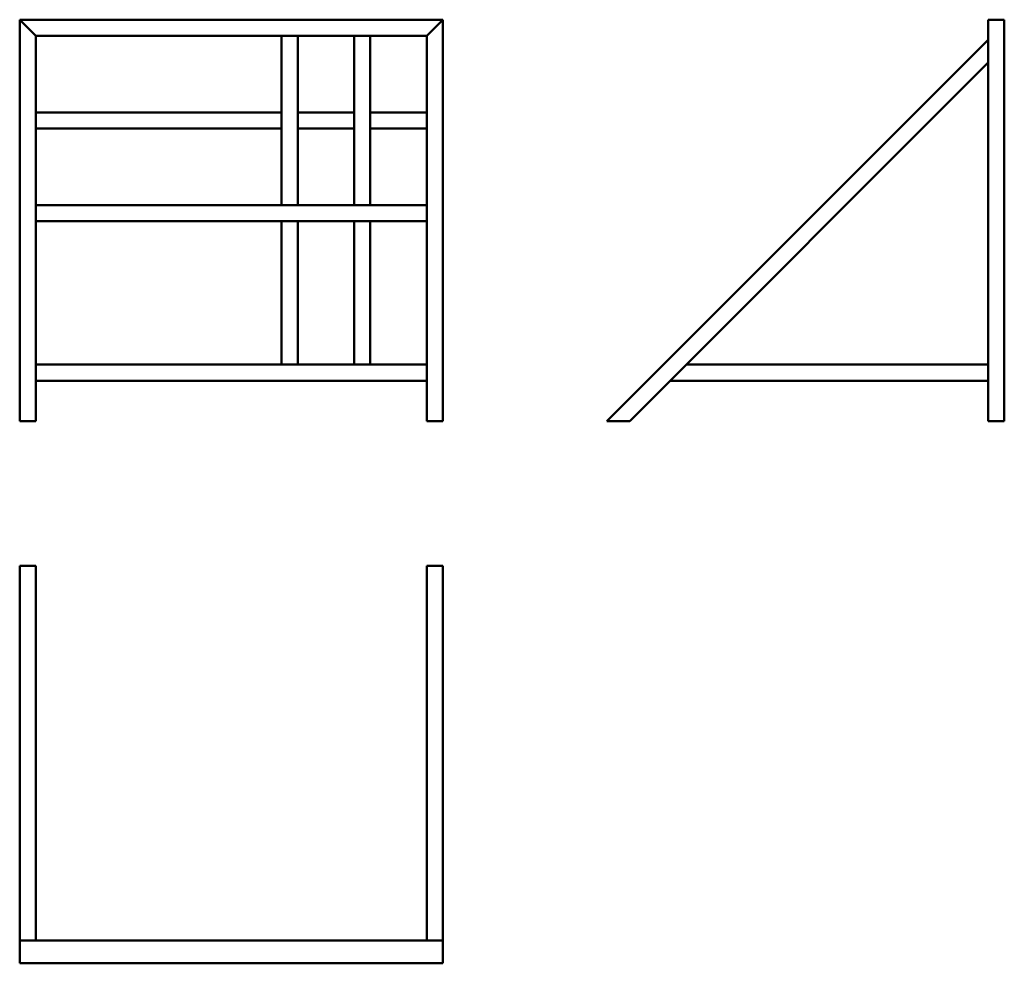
# Model space of a CAD drawing. Header units: millimetres. Extents: x 40 to 2484, y -1342 to 1000.
import ezdxf

# ---------------------------------------------------------------- set-up
doc = ezdxf.new("R2010")
doc.units = ezdxf.units.MM
doc.layers.add('AM_0', color=7, linetype='CONTINUOUS', lineweight=50)

msp = doc.modelspace()

# ---------------------------------------------------------------- linework, layer by layer
at = {"layer": 'AM_0'}
for p, q in [((40, 1000), (1090, 1000)), ((40, 4), (40, 1000)), ((40, 1000), (80, 960)), ((1090, 1000), (1050, 960)), ((1090, 4), (1090, 1000)), ((2443.5, 1000), (2443.5, 4)), ((2483.5, 1000), (2443.5, 1000)), ((2483.5, 1000), (2483.5, 4)), ((80, 4), (80, 960)), ((80, 960), (1050, 960)), ((690, 540), (690, 960)), ((730, 540), (730, 960)), ((870, 540), (870, 960)), ((910, 540), (910, 960)), ((1050, 4), (1050, 960)), ((2443.5, 950), (1497.5, 4)), ((2443.5, 893.4), (1554.1, 4)), ((690, 770), (80, 770)), ((870, 770), (730, 770)), ((1050, 770), (910, 770)), ((690, 730), (80, 730)), ((870, 730), (730, 730)), ((1050, 730), (910, 730)), ((1050, 540), (80, 540)), ((1050, 500), (80, 500)), ((690, 500), (690, 144)), ((730, 500), (730, 144)), ((870, 500), (870, 144)), ((910, 500), (910, 144)), ((80, 144), (1050, 144)), ((2443.5, 144), (1694.1, 144)), ((80, 104), (1050, 104)), ((2443.5, 104), (1654.1, 104)), ((40, 4), (80, 4)), ((1050, 4), (1090, 4)), ((1497.5, 4), (1554.1, 4)), ((2443.5, 4), (2483.5, 4)), ((40, -355.7), (80, -355.7)), ((40, -1285.1), (40, -355.7)), ((80, -355.7), (80, -1285.1)), ((1050, -355.7), (1090, -355.7)), ((1050, -1285.1), (1050, -355.7)), ((1090, -355.7), (1090, -1285.1)), ((40, -1341.7), (40, -1285.1)), ((80, -1285.1), (40, -1285.1)), ((80, -1285.1), (1050, -1285.1)), ((1050, -1285.1), (1090, -1285.1)), ((1090, -1285.1), (1090, -1341.7)), ((1090, -1341.7), (40, -1341.7))]:
    msp.add_line(p, q, dxfattribs=at)

doc.saveas('drawing.dxf')
